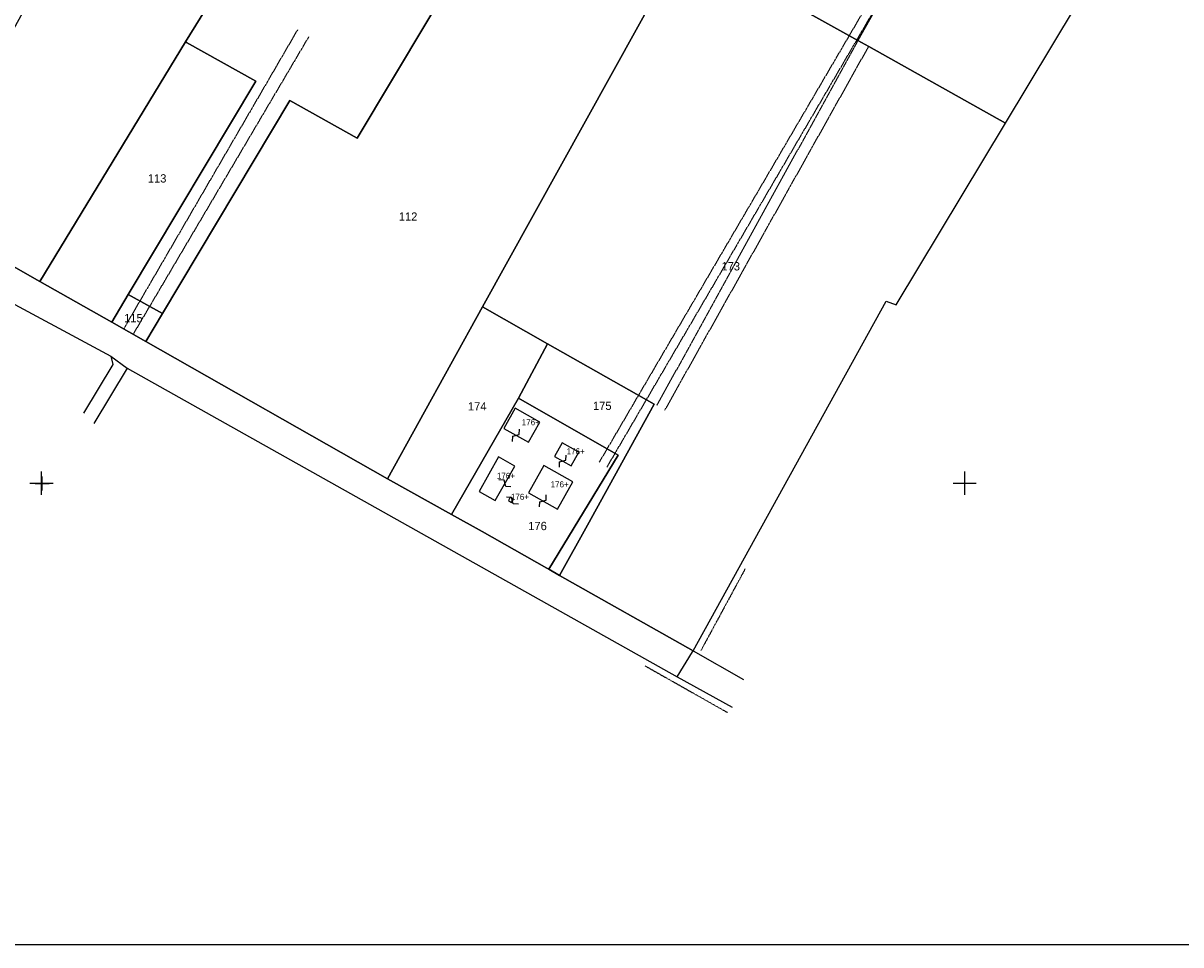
# Model space of a CAD drawing. Header units: metres. Extents: x 12961 to 15043, y -29600 to -28331.
# Tile 3 of 9: x 13792 to 14294, y -29600 to -29201. Entities that reach past the tile are written whole.
import ezdxf

# ---------------------------------------------------------------- set-up
doc = ezdxf.new("R2010")
doc.units = ezdxf.units.M
for name, pattern in [('CONTINUA', [0]), ('TRATTEGGIATA2', [0.3, 0.15, -0.15]), ('TRATTEGGIATA5', [0.3, 0.15, -0.15]), ('TRATTO-PUNTO', [0.4, 0.15, -0.125, 0, -0.125])]:
    doc.linetypes.add(name, pattern=pattern)
for name, color, linetype in [('CONFINE', 3, 'CONTINUA'), ('FABBRICATI', 1, 'CONTINUA'), ('LINEEVARIE', 6, 'CONTINUA'), ('PARTICELLE', 7, 'CONTINUA'), ('SIMBOLI', 6, 'CONTINUA'), ('STRADE', 8, 'CONTINUA')]:
    doc.layers.add(name, color=color, linetype=linetype)

# ---------------------------------------------------------------- blocks, each defined once
blk = doc.blocks.new('1', base_point=(5, 5))
at = {"layer": 'SIMBOLI'}
for p, q in [((5, 2), (5, 8)), ((2, 5), (8, 5))]:
    blk.add_line(p, q, dxfattribs=at)
blk = doc.blocks.new('3', base_point=(5, 5))
at = {"layer": 'SIMBOLI'}
for p, q in [((5, 0), (5, 10)), ((0, 5), (10, 5))]:
    blk.add_line(p, q, dxfattribs=at)
blk = doc.blocks.new('9', base_point=(5, 5))
at = {"layer": 'SIMBOLI'}
for p, q in [((2, 5), (4, 6)), ((4, 6), (6, 4)), ((6, 4), (8, 5))]:
    blk.add_line(p, q, dxfattribs=at)

msp = doc.modelspace()

# ---------------------------------------------------------------- linework, layer by layer
at = {"layer": 'CONFINE'}
msp.add_lwpolyline([(13241.861, -29015.554), (13731.285, -29289.962), (13737.877, -29295.587), (13738.832, -29294.412), (13741.329, -29295.66), (13740.736, -29297.642), (13776.972, -29316.461), (13830.084, -29344.978), (13837.18, -29350.142), (14075.369, -29483.926), (14082.026, -29473.07), (14082.269, -29472.63), (14165.898, -29321.216), (14170.326, -29322.751), (14217.678, -29243.985), (14258.253, -29176.492), (14359.015, -29011.67)], dxfattribs=at)
at = {"layer": 'FABBRICATI'}
for points in [[(14015.892, -29373.535), (14005.216, -29367.473), (14000.252, -29376.257), (14010.951, -29382.304), (14015.892, -29373.535)], [(14032.813, -29386.596), (14025.563, -29382.495), (14022.235, -29388.374), (14029.489, -29392.479), (14032.813, -29386.596)], [(14005.024, -29392.622), (13998.021, -29388.66), (13989.555, -29403.577), (13996.568, -29407.557), (14005.024, -29392.622)], [(14023.492, -29411.216), (14030.153, -29399.455), (14017.66, -29392.4), (14010.994, -29404.138), (14023.492, -29411.216)], [(14004.487, -29406.876), (14003.103, -29406.088), (14002.267, -29407.539), (14003.641, -29408.329), (14004.487, -29406.876)]]:
    msp.add_lwpolyline(points, close=True, dxfattribs=at)
at = {"layer": 'LINEEVARIE', "color": 2}
msp.add_lwpolyline([(13104, -29600), (13104, -28331), (15000, -28331), (15000, -29600), (13104, -29600)], dxfattribs=at)
at = {"layer": 'LINEEVARIE', "linetype": 'TRATTEGGIATA2'}
for points in [[(14351.269, -28862.548), (14041.657, -29390.9)], [(14044.974, -29393.104), (14354.629, -28863.788)], [(13910.933, -29203.593), (13835.574, -29333.201)], [(13915.729, -29206.697), (13839.673, -29335.53)]]:
    msp.add_lwpolyline(points, dxfattribs=at)
at = {"layer": 'LINEEVARIE', "linetype": 'TRATTEGGIATA5'}
for points in [[(14153.757, -29208.185), (14066.54, -29366.415)], [(14070.056, -29368.405), (14158.394, -29210.784)]]:
    msp.add_lwpolyline(points, dxfattribs=at)
at = {"layer": 'LINEEVARIE'}
for points in [[(13830.084, -29344.978), (13830.875, -29348.571), (13818.215, -29369.72)], [(13837.18, -29350.142), (13822.717, -29374.094)], [(14082.269, -29472.63), (14104.099, -29485.109)], [(14075.369, -29483.926), (14099.225, -29496.964)]]:
    msp.add_lwpolyline(points, dxfattribs=at)
at = {"layer": 'LINEEVARIE', "linetype": 'TRATTO-PUNTO'}
for points in [[(14104.813, -29437.183), (14085.675, -29472.533)], [(14061.578, -29479.172), (14097.266, -29499.364)]]:
    msp.add_lwpolyline(points, dxfattribs=at)
at = {"layer": 'PARTICELLE'}
for points in [[(14217.678, -29243.985), (14258.253, -29176.492), (14359.015, -29011.67), (14406.037, -29034.05), (14459.549, -29057.975), (14536.615, -28930.72), (14558.915, -28893.899), (14513.541, -28868.462), (14499.177, -28898.194), (14490.587, -28908.559), (14483.379, -28914.399), (14476.867, -28918.357), (14399.54, -28876.399), (14383.926, -28871.372), (14271.926, -29064.263), (14248.556, -29103.298), (14235.257, -29126.937), (14210.789, -29168.06), (14185.307, -29152.022), (14153.757, -29208.185), (14158.394, -29210.784), (14217.678, -29243.985)], [(13875.034, -29188.214), (13922.696, -29106.359), (13987.236, -29142.201), (13989.791, -29137.882), (13999.164, -29122.037), (13996.279, -29120.415), (13995.645, -29120.058), (13959.847, -29099.929), (13941.767, -29089.763), (13926.754, -29081.321), (13916.48, -29075.545), (13871.805, -29050.424), (13788.545, -29202.017), (13752.739, -29264.684), (13746.086, -29282.493), (13799.285, -29312.581), (13862.455, -29208.866), (13875.034, -29188.214)], [(13936.781, -29250.604), (13998.028, -29148.194), (13987.236, -29142.201), (13922.696, -29106.359), (13875.034, -29188.214), (13862.455, -29208.866), (13862.881, -29209.085), (13892.813, -29225.902), (13837.605, -29318.281), (13852.444, -29326.539), (13907.58, -29234.198), (13936.781, -29250.604)], [(14112.177, -29105.132), (14078.347, -29166.226), (14153.757, -29208.185), (14185.307, -29152.022), (14141.08, -29124.185), (14112.177, -29105.132)], [(13949.875, -29398.147), (13991.129, -29323.676), (14069.383, -29182.414), (13989.791, -29137.882), (13987.236, -29142.201), (13998.028, -29148.194), (13936.781, -29250.604), (13907.58, -29234.198), (13852.444, -29326.539), (13845.2, -29338.67), (13949.875, -29398.147)], [(14170.326, -29322.751), (14217.678, -29243.985), (14158.394, -29210.784), (14153.757, -29208.185), (14078.347, -29166.226), (14069.383, -29182.414), (13991.129, -29323.676), (14019.286, -29339.665), (14065.405, -29365.782), (14036.585, -29418.13), (14024.497, -29439.956), (14082.269, -29472.63), (14165.898, -29321.216), (14170.326, -29322.751)], [(13837.605, -29318.281), (13892.813, -29225.902), (13862.881, -29209.085), (13862.455, -29208.866), (13799.285, -29312.581), (13830.435, -29330.28), (13837.605, -29318.281)], [(13830.435, -29330.28), (13845.2, -29338.67), (13852.444, -29326.539), (13837.605, -29318.281), (13830.435, -29330.28)], [(13977.652, -29413.588), (14006.672, -29363.206), (14019.286, -29339.665), (13991.129, -29323.676), (13949.875, -29398.147), (13977.652, -29413.588)], [(14019.832, -29437.317), (14024.497, -29439.956), (14036.585, -29418.13), (14065.405, -29365.782), (14019.286, -29339.665), (14006.672, -29363.206), (14049.785, -29387.917), (14019.832, -29437.317)], [(14019.832, -29437.317), (14049.785, -29387.917), (14006.672, -29363.206), (13977.652, -29413.588), (13990.885, -29420.945), (14018.991, -29436.841), (14019.832, -29437.317)]]:
    msp.add_lwpolyline(points, close=True, dxfattribs=at)
at = {"layer": 'STRADE'}
msp.add_lwpolyline([(13776.972, -29316.461), (13830.084, -29344.978), (13837.18, -29350.142), (14075.369, -29483.926), (14082.026, -29473.07), (14082.269, -29472.63), (14024.497, -29439.956), (14019.832, -29437.317), (14018.991, -29436.841), (13990.885, -29420.945), (13977.652, -29413.588), (13949.875, -29398.147), (13845.2, -29338.67), (13830.435, -29330.28), (13799.285, -29312.581), (13799.285, -29312.581), (13746.086, -29282.493)], dxfattribs=at)

# ---------------------------------------------------------------- block references
at = {"layer": 'SIMBOLI'}
for p, rotation in [((14005.601, -29379.28), 60.509), ((14025.862, -29390.426), 60.509), ((14000.796, -29400.09), 150.47), ((14004.064, -29407.602), 149.782), ((14017.243, -29407.677), 60.509)]:
    msp.add_blockref('9', p, dxfattribs=dict(at, rotation=rotation))
for name, p in [('3', (13800, -29400)), ('1', (13800.296, -29400.107)), ('3', (14200, -29400))]:
    msp.add_blockref(name, p, dxfattribs=at)

# ---------------------------------------------------------------- texts
at = {"layer": 'FABBRICATI', "color": 7}
for p in [(14008.077, -29374.889), (14027.523, -29387.487), (13997.288, -29398.109), (14020.569, -29401.808), (14003.375, -29407.209)]:
    msp.add_text('176+', height=2.6, dxfattribs=at).set_placement(p)
at = {"layer": 'PARTICELLE', "color": 7}
for s, p in [('113', (13846.074, -29269.773)), ('112', (13954.812, -29286.309)), ('173', (14094.597, -29307.851)), ('115', (13835.795, -29330.317)), ('174', (13984.773, -29368.51)), ('175', (14038.954, -29368.275)), ('176', (14010.893, -29420.351))]:
    msp.add_text(s, height=3.6, dxfattribs=at).set_placement(p)

doc.saveas('drawing.dxf')
